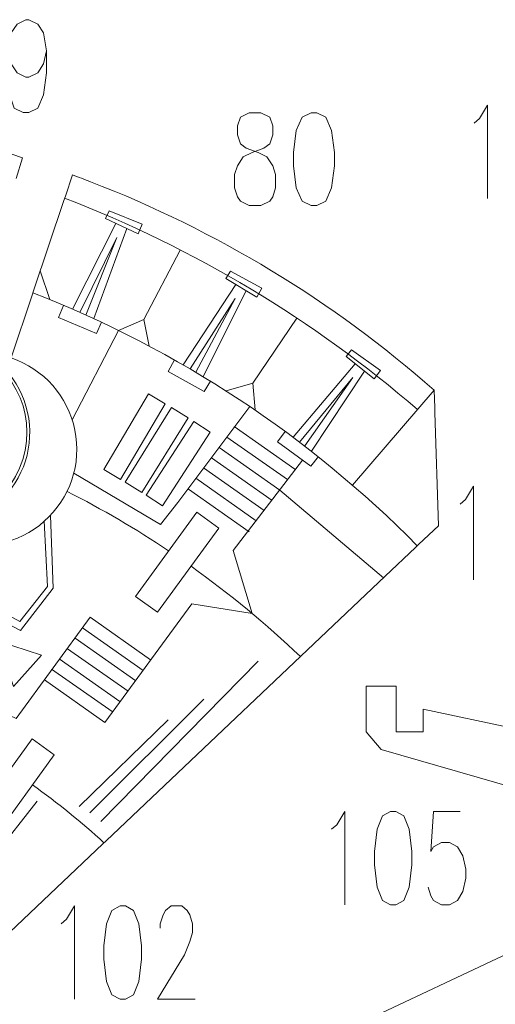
# Model space of a CAD drawing. Header units: inches. Extents: x -7.1 to 7.1, y -5.5 to 5.4.
# Tile 12 of 13: x 1.8 to 4, y 0.6 to 5.4. Entities that reach past the tile are written whole.
import ezdxf

# ---------------------------------------------------------------- set-up
doc = ezdxf.new("R2010")
doc.units = ezdxf.units.IN
doc.header["$MEASUREMENT"] = 0
doc.layers.add('Layer 1', color=7, linetype='Continuous')

msp = doc.modelspace()

# ---------------------------------------------------------------- linework, layer by layer
at = {"layer": 'Layer 1', "color": 1, "lineweight": 9}
for points, knots in [([(1.8869, 5.2099), (1.8869, 5.2099), (1.8729, 5.1462), (1.8729, 5.1462), (1.8729, 5.1462), (1.8729, 5.1462), (1.8445, 5.1041), (1.8445, 5.1041), (1.8445, 5.1041), (1.8445, 5.1041), (1.802, 5.0825), (1.802, 5.0825), (1.802, 5.0825), (1.802, 5.0825), (1.7881, 5.0825), (1.7881, 5.0825), (1.7881, 5.0825), (1.7881, 5.0825), (1.7456, 5.1041), (1.7456, 5.1041), (1.7456, 5.1041), (1.7456, 5.1041), (1.7172, 5.1462), (1.7172, 5.1462), (1.7172, 5.1462), (1.7172, 5.1462), (1.7032, 5.2099), (1.7032, 5.2099), (1.7032, 5.2099), (1.7032, 5.2099), (1.7032, 5.2316), (1.7032, 5.2316), (1.7032, 5.2316), (1.7032, 5.2316), (1.7172, 5.2953), (1.7172, 5.2953), (1.7172, 5.2953), (1.7172, 5.2953), (1.7456, 5.3374), (1.7456, 5.3374), (1.7456, 5.3374), (1.7456, 5.3374), (1.7881, 5.359), (1.7881, 5.359), (1.7881, 5.359), (1.7881, 5.359), (1.802, 5.359), (1.802, 5.359), (1.802, 5.359), (1.802, 5.359), (1.8445, 5.3374), (1.8445, 5.3374), (1.8445, 5.3374), (1.8445, 5.3374), (1.8729, 5.2953), (1.8729, 5.2953), (1.8729, 5.2953), (1.8729, 5.2953), (1.8869, 5.2099), (1.8869, 5.2099), (1.8869, 5.2099), (1.8869, 5.2099), (1.8869, 5.1041), (1.8869, 5.1041), (1.8869, 5.1041), (1.8869, 5.1041), (1.8729, 4.9977), (1.8729, 4.9977), (1.8729, 4.9977), (1.8729, 4.9977), (1.8445, 4.934), (1.8445, 4.934), (1.8445, 4.934), (1.8445, 4.934), (1.802, 4.913), (1.802, 4.913), (1.802, 4.913), (1.802, 4.913), (1.7741, 4.913), (1.7741, 4.913), (1.7741, 4.913), (1.7741, 4.913), (1.7316, 4.934), (1.7316, 4.934), (1.7316, 4.934), (1.7316, 4.934), (1.7172, 4.9767), (1.7172, 4.9767)], [0, 0, 0, 0, 0.043478, 0.043478, 0.043478, 0.043478, 0.086957, 0.086957, 0.086957, 0.086957, 0.130435, 0.130435, 0.130435, 0.130435, 0.173913, 0.173913, 0.173913, 0.173913, 0.217391, 0.217391, 0.217391, 0.217391, 0.26087, 0.26087, 0.26087, 0.26087, 0.304348, 0.304348, 0.304348, 0.304348, 0.347826, 0.347826, 0.347826, 0.347826, 0.391304, 0.391304, 0.391304, 0.391304, 0.434783, 0.434783, 0.434783, 0.434783, 0.478261, 0.478261, 0.478261, 0.478261, 0.521739, 0.521739, 0.521739, 0.521739, 0.565217, 0.565217, 0.565217, 0.565217, 0.608696, 0.608696, 0.608696, 0.608696, 0.652174, 0.652174, 0.652174, 0.652174, 0.695652, 0.695652, 0.695652, 0.695652, 0.73913, 0.73913, 0.73913, 0.73913, 0.782609, 0.782609, 0.782609, 0.782609, 0.826087, 0.826087, 0.826087, 0.826087, 0.869565, 0.869565, 0.869565, 0.869565, 0.913043, 0.913043, 0.913043, 0.913043, 1, 1, 1, 1]), ([(3.9404, 4.8624), (3.9404, 4.8624), (3.9663, 4.8842), (3.9663, 4.8842), (3.9663, 4.8842), (3.9663, 4.8842), (4.005, 4.9483), (4.005, 4.9483), (4.005, 4.9483), (4.005, 4.9483), (4.005, 4.4995), (4.005, 4.4995)], [0, 0, 0, 0, 0.25, 0.25, 0.25, 0.25, 0.5, 0.5, 0.5, 0.5, 1, 1, 1, 1]), ([(2.8599, 4.9122), (2.8599, 4.9122), (2.8175, 4.8906), (2.8175, 4.8906), (2.8175, 4.8906), (2.8175, 4.8906), (2.8035, 4.8485), (2.8035, 4.8485), (2.8035, 4.8485), (2.8035, 4.8485), (2.8035, 4.8058), (2.8035, 4.8058), (2.8035, 4.8058), (2.8035, 4.8058), (2.8175, 4.7631), (2.8175, 4.7631), (2.8175, 4.7631), (2.8175, 4.7631), (2.8459, 4.7421), (2.8459, 4.7421), (2.8459, 4.7421), (2.8459, 4.7421), (2.9023, 4.7211), (2.9023, 4.7211), (2.9023, 4.7211), (2.9023, 4.7211), (2.9447, 4.6994), (2.9447, 4.6994), (2.9447, 4.6994), (2.9447, 4.6994), (2.9731, 4.6573), (2.9731, 4.6573), (2.9731, 4.6573), (2.9731, 4.6573), (2.9871, 4.6146), (2.9871, 4.6146), (2.9871, 4.6146), (2.9871, 4.6146), (2.9871, 4.5509), (2.9871, 4.5509), (2.9871, 4.5509), (2.9871, 4.5509), (2.9731, 4.5082), (2.9731, 4.5082), (2.9731, 4.5082), (2.9731, 4.5082), (2.9587, 4.4872), (2.9587, 4.4872), (2.9587, 4.4872), (2.9587, 4.4872), (2.9163, 4.4662), (2.9163, 4.4662), (2.9163, 4.4662), (2.9163, 4.4662), (2.8599, 4.4662), (2.8599, 4.4662), (2.8599, 4.4662), (2.8599, 4.4662), (2.8175, 4.4872), (2.8175, 4.4872), (2.8175, 4.4872), (2.8175, 4.4872), (2.8035, 4.5082), (2.8035, 4.5082), (2.8035, 4.5082), (2.8035, 4.5082), (2.7891, 4.5509), (2.7891, 4.5509), (2.7891, 4.5509), (2.7891, 4.5509), (2.7891, 4.6146), (2.7891, 4.6146), (2.7891, 4.6146), (2.7891, 4.6146), (2.8035, 4.6573), (2.8035, 4.6573), (2.8035, 4.6573), (2.8035, 4.6573), (2.8315, 4.6994), (2.8315, 4.6994), (2.8315, 4.6994), (2.8315, 4.6994), (2.8739, 4.7211), (2.8739, 4.7211), (2.8739, 4.7211), (2.8739, 4.7211), (2.9307, 4.7421), (2.9307, 4.7421), (2.9307, 4.7421), (2.9307, 4.7421), (2.9587, 4.7631), (2.9587, 4.7631), (2.9587, 4.7631), (2.9587, 4.7631), (2.9731, 4.8058), (2.9731, 4.8058), (2.9731, 4.8058), (2.9731, 4.8058), (2.9731, 4.8485), (2.9731, 4.8485), (2.9731, 4.8485), (2.9731, 4.8485), (2.9587, 4.8906), (2.9587, 4.8906), (2.9587, 4.8906), (2.9587, 4.8906), (2.9163, 4.9122), (2.9163, 4.9122), (2.9163, 4.9122), (2.9163, 4.9122), (2.8599, 4.9122), (2.8599, 4.9122)], [0, 0, 0, 0, 0.034483, 0.034483, 0.034483, 0.034483, 0.068966, 0.068966, 0.068966, 0.068966, 0.103448, 0.103448, 0.103448, 0.103448, 0.137931, 0.137931, 0.137931, 0.137931, 0.172414, 0.172414, 0.172414, 0.172414, 0.206897, 0.206897, 0.206897, 0.206897, 0.241379, 0.241379, 0.241379, 0.241379, 0.275862, 0.275862, 0.275862, 0.275862, 0.310345, 0.310345, 0.310345, 0.310345, 0.344828, 0.344828, 0.344828, 0.344828, 0.37931, 0.37931, 0.37931, 0.37931, 0.413793, 0.413793, 0.413793, 0.413793, 0.448276, 0.448276, 0.448276, 0.448276, 0.482759, 0.482759, 0.482759, 0.482759, 0.517241, 0.517241, 0.517241, 0.517241, 0.551724, 0.551724, 0.551724, 0.551724, 0.586207, 0.586207, 0.586207, 0.586207, 0.62069, 0.62069, 0.62069, 0.62069, 0.655172, 0.655172, 0.655172, 0.655172, 0.689655, 0.689655, 0.689655, 0.689655, 0.724138, 0.724138, 0.724138, 0.724138, 0.758621, 0.758621, 0.758621, 0.758621, 0.793103, 0.793103, 0.793103, 0.793103, 0.827586, 0.827586, 0.827586, 0.827586, 0.862069, 0.862069, 0.862069, 0.862069, 0.896552, 0.896552, 0.896552, 0.896552, 0.931034, 0.931034, 0.931034, 0.931034, 1, 1, 1, 1]), ([(3.1568, 4.9122), (3.1568, 4.9122), (3.1144, 4.8906), (3.1144, 4.8906), (3.1144, 4.8906), (3.1144, 4.8906), (3.086, 4.8268), (3.086, 4.8268), (3.086, 4.8268), (3.086, 4.8268), (3.072, 4.7211), (3.072, 4.7211), (3.072, 4.7211), (3.072, 4.7211), (3.072, 4.6573), (3.072, 4.6573), (3.072, 4.6573), (3.072, 4.6573), (3.086, 4.5509), (3.086, 4.5509), (3.086, 4.5509), (3.086, 4.5509), (3.1144, 4.4872), (3.1144, 4.4872), (3.1144, 4.4872), (3.1144, 4.4872), (3.1568, 4.4662), (3.1568, 4.4662), (3.1568, 4.4662), (3.1568, 4.4662), (3.1852, 4.4662), (3.1852, 4.4662), (3.1852, 4.4662), (3.1852, 4.4662), (3.2276, 4.4872), (3.2276, 4.4872), (3.2276, 4.4872), (3.2276, 4.4872), (3.2556, 4.5509), (3.2556, 4.5509), (3.2556, 4.5509), (3.2556, 4.5509), (3.27, 4.6573), (3.27, 4.6573), (3.27, 4.6573), (3.27, 4.6573), (3.27, 4.7211), (3.27, 4.7211), (3.27, 4.7211), (3.27, 4.7211), (3.2556, 4.8268), (3.2556, 4.8268), (3.2556, 4.8268), (3.2556, 4.8268), (3.2276, 4.8906), (3.2276, 4.8906), (3.2276, 4.8906), (3.2276, 4.8906), (3.1852, 4.9122), (3.1852, 4.9122), (3.1852, 4.9122), (3.1852, 4.9122), (3.1568, 4.9122), (3.1568, 4.9122)], [0, 0, 0, 0, 0.058824, 0.058824, 0.058824, 0.058824, 0.117647, 0.117647, 0.117647, 0.117647, 0.176471, 0.176471, 0.176471, 0.176471, 0.235294, 0.235294, 0.235294, 0.235294, 0.294118, 0.294118, 0.294118, 0.294118, 0.352941, 0.352941, 0.352941, 0.352941, 0.411765, 0.411765, 0.411765, 0.411765, 0.470588, 0.470588, 0.470588, 0.470588, 0.529412, 0.529412, 0.529412, 0.529412, 0.588235, 0.588235, 0.588235, 0.588235, 0.647059, 0.647059, 0.647059, 0.647059, 0.705882, 0.705882, 0.705882, 0.705882, 0.764706, 0.764706, 0.764706, 0.764706, 0.823529, 0.823529, 0.823529, 0.823529, 0.882353, 0.882353, 0.882353, 0.882353, 1, 1, 1, 1]), ([(2.1696, 4.4031), (2.1696, 4.4031), (2.1874, 4.4411), (2.1874, 4.4411), (2.1874, 4.4411), (2.1874, 4.4411), (2.3458, 4.376), (2.3458, 4.376), (2.3458, 4.376), (2.3458, 4.376), (2.3262, 4.3299), (2.3262, 4.3299), (2.3262, 4.3299), (2.3262, 4.3299), (2.1696, 4.4031), (2.1696, 4.4031)], [0, 0, 0, 0, 0.2, 0.2, 0.2, 0.2, 0.4, 0.4, 0.4, 0.4, 0.6, 0.6, 0.6, 0.6, 1, 1, 1, 1]), ([(2.7485, 4.1156), (2.7485, 4.1156), (2.7704, 4.1515), (2.7704, 4.1515), (2.7704, 4.1515), (2.7704, 4.1515), (2.9205, 4.0689), (2.9205, 4.0689), (2.9205, 4.0689), (2.9205, 4.0689), (2.8959, 4.0253), (2.8959, 4.0253), (2.8959, 4.0253), (2.8959, 4.0253), (2.7485, 4.1156), (2.7485, 4.1156)], [0, 0, 0, 0, 0.2, 0.2, 0.2, 0.2, 0.4, 0.4, 0.4, 0.4, 0.6, 0.6, 0.6, 0.6, 1, 1, 1, 1]), ([(2.1514, 3.9049), (2.1514, 3.9049), (2.1263, 3.8516), (2.1263, 3.8516), (2.1263, 3.8516), (2.1263, 3.8516), (1.944, 3.9282), (1.944, 3.9282), (1.944, 3.9282), (1.944, 3.9282), (1.9687, 3.9865), (1.9687, 3.9865)], [0, 0, 0, 0, 0.25, 0.25, 0.25, 0.25, 0.5, 0.5, 0.5, 0.5, 1, 1, 1, 1]), ([(1.2231, 2.9555), (1.4551, 2.8838), (1.7014, 3.0138), (1.7731, 3.2459), (1.7731, 3.2459), (1.8448, 3.478), (1.7148, 3.7243), (1.4827, 3.796), (1.4827, 3.796), (1.2506, 3.8677), (1.0043, 3.7377), (0.9326, 3.5056), (0.9326, 3.5056), (0.8609, 3.2735), (0.991, 3.0272), (1.2231, 2.9555)], [0, 0, 0, 0, 0.2, 0.2, 0.2, 0.2, 0.4, 0.4, 0.4, 0.4, 0.6, 0.6, 0.6, 0.6, 1, 1, 1, 1]), ([(3.3251, 3.74), (3.3251, 3.74), (3.3512, 3.773), (3.3512, 3.773), (3.3512, 3.773), (3.3512, 3.773), (3.4903, 3.6729), (3.4903, 3.6729), (3.4903, 3.6729), (3.4903, 3.6729), (3.4606, 3.6327), (3.4606, 3.6327), (3.4606, 3.6327), (3.4606, 3.6327), (3.3251, 3.74), (3.3251, 3.74)], [0, 0, 0, 0, 0.2, 0.2, 0.2, 0.2, 0.4, 0.4, 0.4, 0.4, 0.6, 0.6, 0.6, 0.6, 1, 1, 1, 1]), ([(2.6743, 3.6227), (2.6743, 3.6227), (2.6433, 3.5726), (2.6433, 3.5726), (2.6433, 3.5726), (2.6433, 3.5726), (2.4709, 3.6692), (2.4709, 3.6692), (2.4709, 3.6692), (2.4709, 3.6692), (2.502, 3.7243), (2.502, 3.7243)], [0, 0, 0, 0, 0.25, 0.25, 0.25, 0.25, 0.5, 0.5, 0.5, 0.5, 1, 1, 1, 1]), ([(2.4573, 3.5129), (2.4573, 3.5129), (2.3767, 3.5608), (2.3767, 3.5608), (2.3767, 3.5608), (2.3767, 3.5608), (2.1612, 3.198), (2.1612, 3.198), (2.1612, 3.198), (2.1612, 3.198), (2.2419, 3.1502), (2.2419, 3.1502), (2.2419, 3.1502), (2.2419, 3.1502), (2.4573, 3.5129), (2.4573, 3.5129)], [0, 0, 0, 0, 0.2, 0.2, 0.2, 0.2, 0.4, 0.4, 0.4, 0.4, 0.6, 0.6, 0.6, 0.6, 1, 1, 1, 1]), ([(2.8623, 3.5006), (2.8623, 3.5006), (2.517, 3.0398), (2.517, 3.0398), (2.517, 3.0398), (2.517, 3.0398), (2.4337, 2.9331), (2.4337, 2.9331), (2.4337, 2.9331), (2.4337, 2.9331), (2.018, 3.1808), (2.018, 3.1808)], [0, 0, 0, 0, 0.25, 0.25, 0.25, 0.25, 0.5, 0.5, 0.5, 0.5, 1, 1, 1, 1]), ([(2.5666, 3.4459), (2.5666, 3.4459), (2.4869, 3.4952), (2.4869, 3.4952), (2.4869, 3.4952), (2.4869, 3.4952), (2.2648, 3.1365), (2.2648, 3.1365), (2.2648, 3.1365), (2.2648, 3.1365), (2.3445, 3.0872), (2.3445, 3.0872), (2.3445, 3.0872), (2.3445, 3.0872), (2.5666, 3.4459), (2.5666, 3.4459)], [0, 0, 0, 0, 0.2, 0.2, 0.2, 0.2, 0.4, 0.4, 0.4, 0.4, 0.6, 0.6, 0.6, 0.6, 1, 1, 1, 1]), ([(3.1924, 3.2596), (3.1924, 3.2596), (3.1556, 3.2135), (3.1556, 3.2135), (3.1556, 3.2135), (3.1556, 3.2135), (2.996, 3.3301), (2.996, 3.3301), (2.996, 3.3301), (2.996, 3.3301), (3.0335, 3.3811), (3.0335, 3.3811)], [0, 0, 0, 0, 0.25, 0.25, 0.25, 0.25, 0.5, 0.5, 0.5, 0.5, 1, 1, 1, 1]), ([(3.1162, 3.2423), (3.1162, 3.2423), (2.7826, 2.8081), (2.7826, 2.8081), (2.7826, 2.8081), (2.7826, 2.8081), (2.8745, 2.5059), (2.8745, 2.5059)], [0, 0, 0, 0, 0.333333, 0.333333, 0.333333, 0.333333, 1, 1, 1, 1]), ([(3.8725, 3.0313), (3.8725, 3.0313), (3.8984, 3.0531), (3.8984, 3.0531), (3.8984, 3.0531), (3.8984, 3.0531), (3.9371, 3.1172), (3.9371, 3.1172), (3.9371, 3.1172), (3.9371, 3.1172), (3.9371, 2.6684), (3.9371, 2.6684)], [0, 0, 0, 0, 0.25, 0.25, 0.25, 0.25, 0.5, 0.5, 0.5, 0.5, 1, 1, 1, 1]), ([(2.1676, 1.9824), (2.1676, 1.9824), (2.5847, 2.5528), (2.5847, 2.5528), (2.5847, 2.5528), (2.5847, 2.5528), (2.8745, 2.5059), (2.8745, 2.5059)], [0, 0, 0, 0, 0.333333, 0.333333, 0.333333, 0.333333, 1, 1, 1, 1]), ([(2.0956, 2.4879), (2.0956, 2.4879), (1.7409, 2.0008), (1.7409, 2.0008), (1.7409, 2.0008), (1.7409, 2.0008), (1.6213, 2.0582), (1.6213, 2.0582)], [0, 0, 0, 0, 0.333333, 0.333333, 0.333333, 0.333333, 1, 1, 1, 1]), ([(3.255, 1.4692), (3.255, 1.4692), (3.2809, 1.491), (3.2809, 1.491), (3.2809, 1.491), (3.2809, 1.491), (3.3196, 1.5552), (3.3196, 1.5552), (3.3196, 1.5552), (3.3196, 1.5552), (3.3196, 1.1064), (3.3196, 1.1064)], [0, 0, 0, 0, 0.25, 0.25, 0.25, 0.25, 0.5, 0.5, 0.5, 0.5, 1, 1, 1, 1]), ([(3.5384, 1.5552), (3.5384, 1.5552), (3.4997, 1.5334), (3.4997, 1.5334), (3.4997, 1.5334), (3.4997, 1.5334), (3.4742, 1.4692), (3.4742, 1.4692), (3.4742, 1.4692), (3.4742, 1.4692), (3.4611, 1.3628), (3.4611, 1.3628), (3.4611, 1.3628), (3.4611, 1.3628), (3.4611, 1.2987), (3.4611, 1.2987), (3.4611, 1.2987), (3.4611, 1.2987), (3.4742, 1.1916), (3.4742, 1.1916), (3.4742, 1.1916), (3.4742, 1.1916), (3.4997, 1.1275), (3.4997, 1.1275), (3.4997, 1.1275), (3.4997, 1.1275), (3.5384, 1.1064), (3.5384, 1.1064), (3.5384, 1.1064), (3.5384, 1.1064), (3.5643, 1.1064), (3.5643, 1.1064), (3.5643, 1.1064), (3.5643, 1.1064), (3.6029, 1.1275), (3.6029, 1.1275), (3.6029, 1.1275), (3.6029, 1.1275), (3.6288, 1.1916), (3.6288, 1.1916), (3.6288, 1.1916), (3.6288, 1.1916), (3.6416, 1.2987), (3.6416, 1.2987), (3.6416, 1.2987), (3.6416, 1.2987), (3.6416, 1.3628), (3.6416, 1.3628), (3.6416, 1.3628), (3.6416, 1.3628), (3.6288, 1.4692), (3.6288, 1.4692), (3.6288, 1.4692), (3.6288, 1.4692), (3.6029, 1.5334), (3.6029, 1.5334), (3.6029, 1.5334), (3.6029, 1.5334), (3.5643, 1.5552), (3.5643, 1.5552), (3.5643, 1.5552), (3.5643, 1.5552), (3.5384, 1.5552), (3.5384, 1.5552)], [0, 0, 0, 0, 0.058824, 0.058824, 0.058824, 0.058824, 0.117647, 0.117647, 0.117647, 0.117647, 0.176471, 0.176471, 0.176471, 0.176471, 0.235294, 0.235294, 0.235294, 0.235294, 0.294118, 0.294118, 0.294118, 0.294118, 0.352941, 0.352941, 0.352941, 0.352941, 0.411765, 0.411765, 0.411765, 0.411765, 0.470588, 0.470588, 0.470588, 0.470588, 0.529412, 0.529412, 0.529412, 0.529412, 0.588235, 0.588235, 0.588235, 0.588235, 0.647059, 0.647059, 0.647059, 0.647059, 0.705882, 0.705882, 0.705882, 0.705882, 0.764706, 0.764706, 0.764706, 0.764706, 0.823529, 0.823529, 0.823529, 0.823529, 0.882353, 0.882353, 0.882353, 0.882353, 1, 1, 1, 1]), ([(3.8736, 1.5552), (3.8736, 1.5552), (3.7448, 1.5552), (3.7448, 1.5552), (3.7448, 1.5552), (3.7448, 1.5552), (3.7317, 1.3628), (3.7317, 1.3628), (3.7317, 1.3628), (3.7317, 1.3628), (3.7448, 1.384), (3.7448, 1.384), (3.7448, 1.384), (3.7448, 1.384), (3.7835, 1.4051), (3.7835, 1.4051), (3.7835, 1.4051), (3.7835, 1.4051), (3.8221, 1.4051), (3.8221, 1.4051), (3.8221, 1.4051), (3.8221, 1.4051), (3.8608, 1.384), (3.8608, 1.384), (3.8608, 1.384), (3.8608, 1.384), (3.8863, 1.341), (3.8863, 1.341), (3.8863, 1.341), (3.8863, 1.341), (3.8995, 1.2769), (3.8995, 1.2769), (3.8995, 1.2769), (3.8995, 1.2769), (3.8995, 1.2346), (3.8995, 1.2346), (3.8995, 1.2346), (3.8995, 1.2346), (3.8863, 1.1705), (3.8863, 1.1705), (3.8863, 1.1705), (3.8863, 1.1705), (3.8608, 1.1275), (3.8608, 1.1275), (3.8608, 1.1275), (3.8608, 1.1275), (3.8221, 1.1064), (3.8221, 1.1064), (3.8221, 1.1064), (3.8221, 1.1064), (3.7835, 1.1064), (3.7835, 1.1064), (3.7835, 1.1064), (3.7835, 1.1064), (3.7448, 1.1275), (3.7448, 1.1275), (3.7448, 1.1275), (3.7448, 1.1275), (3.7317, 1.1487), (3.7317, 1.1487), (3.7317, 1.1487), (3.7317, 1.1487), (3.7189, 1.1916), (3.7189, 1.1916)], [0, 0, 0, 0, 0.058824, 0.058824, 0.058824, 0.058824, 0.117647, 0.117647, 0.117647, 0.117647, 0.176471, 0.176471, 0.176471, 0.176471, 0.235294, 0.235294, 0.235294, 0.235294, 0.294118, 0.294118, 0.294118, 0.294118, 0.352941, 0.352941, 0.352941, 0.352941, 0.411765, 0.411765, 0.411765, 0.411765, 0.470588, 0.470588, 0.470588, 0.470588, 0.529412, 0.529412, 0.529412, 0.529412, 0.588235, 0.588235, 0.588235, 0.588235, 0.647059, 0.647059, 0.647059, 0.647059, 0.705882, 0.705882, 0.705882, 0.705882, 0.764706, 0.764706, 0.764706, 0.764706, 0.823529, 0.823529, 0.823529, 0.823529, 0.882353, 0.882353, 0.882353, 0.882353, 1, 1, 1, 1]), ([(1.9564, 1.0152), (1.9564, 1.0152), (1.9823, 1.037), (1.9823, 1.037), (1.9823, 1.037), (1.9823, 1.037), (2.0209, 1.1011), (2.0209, 1.1011), (2.0209, 1.1011), (2.0209, 1.1011), (2.0209, 0.6523), (2.0209, 0.6523)], [0, 0, 0, 0, 0.25, 0.25, 0.25, 0.25, 0.5, 0.5, 0.5, 0.5, 1, 1, 1, 1]), ([(2.2397, 1.1011), (2.2397, 1.1011), (2.2011, 1.0793), (2.2011, 1.0793), (2.2011, 1.0793), (2.2011, 1.0793), (2.1756, 1.0152), (2.1756, 1.0152), (2.1756, 1.0152), (2.1756, 1.0152), (2.1624, 0.9088), (2.1624, 0.9088), (2.1624, 0.9088), (2.1624, 0.9088), (2.1624, 0.8446), (2.1624, 0.8446), (2.1624, 0.8446), (2.1624, 0.8446), (2.1756, 0.7376), (2.1756, 0.7376), (2.1756, 0.7376), (2.1756, 0.7376), (2.2011, 0.6735), (2.2011, 0.6735), (2.2011, 0.6735), (2.2011, 0.6735), (2.2397, 0.6523), (2.2397, 0.6523), (2.2397, 0.6523), (2.2397, 0.6523), (2.2656, 0.6523), (2.2656, 0.6523), (2.2656, 0.6523), (2.2656, 0.6523), (2.3043, 0.6735), (2.3043, 0.6735), (2.3043, 0.6735), (2.3043, 0.6735), (2.3302, 0.7376), (2.3302, 0.7376), (2.3302, 0.7376), (2.3302, 0.7376), (2.343, 0.8446), (2.343, 0.8446), (2.343, 0.8446), (2.343, 0.8446), (2.343, 0.9088), (2.343, 0.9088), (2.343, 0.9088), (2.343, 0.9088), (2.3302, 1.0152), (2.3302, 1.0152), (2.3302, 1.0152), (2.3302, 1.0152), (2.3043, 1.0793), (2.3043, 1.0793), (2.3043, 1.0793), (2.3043, 1.0793), (2.2656, 1.1011), (2.2656, 1.1011), (2.2656, 1.1011), (2.2656, 1.1011), (2.2397, 1.1011), (2.2397, 1.1011)], [0, 0, 0, 0, 0.058824, 0.058824, 0.058824, 0.058824, 0.117647, 0.117647, 0.117647, 0.117647, 0.176471, 0.176471, 0.176471, 0.176471, 0.235294, 0.235294, 0.235294, 0.235294, 0.294118, 0.294118, 0.294118, 0.294118, 0.352941, 0.352941, 0.352941, 0.352941, 0.411765, 0.411765, 0.411765, 0.411765, 0.470588, 0.470588, 0.470588, 0.470588, 0.529412, 0.529412, 0.529412, 0.529412, 0.588235, 0.588235, 0.588235, 0.588235, 0.647059, 0.647059, 0.647059, 0.647059, 0.705882, 0.705882, 0.705882, 0.705882, 0.764706, 0.764706, 0.764706, 0.764706, 0.823529, 0.823529, 0.823529, 0.823529, 0.882353, 0.882353, 0.882353, 0.882353, 1, 1, 1, 1]), ([(2.4331, 0.994), (2.4331, 0.994), (2.4331, 1.0152), (2.4331, 1.0152), (2.4331, 1.0152), (2.4331, 1.0152), (2.4462, 1.0581), (2.4462, 1.0581), (2.4462, 1.0581), (2.4462, 1.0581), (2.4589, 1.0793), (2.4589, 1.0793), (2.4589, 1.0793), (2.4589, 1.0793), (2.4849, 1.1011), (2.4849, 1.1011), (2.4849, 1.1011), (2.4849, 1.1011), (2.5363, 1.1011), (2.5363, 1.1011), (2.5363, 1.1011), (2.5363, 1.1011), (2.5622, 1.0793), (2.5622, 1.0793), (2.5622, 1.0793), (2.5622, 1.0793), (2.5749, 1.0581), (2.5749, 1.0581), (2.5749, 1.0581), (2.5749, 1.0581), (2.5877, 1.0152), (2.5877, 1.0152), (2.5877, 1.0152), (2.5877, 1.0152), (2.5877, 0.9729), (2.5877, 0.9729), (2.5877, 0.9729), (2.5877, 0.9729), (2.5749, 0.9299), (2.5749, 0.9299), (2.5749, 0.9299), (2.5749, 0.9299), (2.549, 0.8658), (2.549, 0.8658), (2.549, 0.8658), (2.549, 0.8658), (2.4203, 0.6523), (2.4203, 0.6523), (2.4203, 0.6523), (2.4203, 0.6523), (2.6008, 0.6523), (2.6008, 0.6523)], [0, 0, 0, 0, 0.071429, 0.071429, 0.071429, 0.071429, 0.142857, 0.142857, 0.142857, 0.142857, 0.214286, 0.214286, 0.214286, 0.214286, 0.285714, 0.285714, 0.285714, 0.285714, 0.357143, 0.357143, 0.357143, 0.357143, 0.428571, 0.428571, 0.428571, 0.428571, 0.5, 0.5, 0.5, 0.5, 0.571429, 0.571429, 0.571429, 0.571429, 0.642857, 0.642857, 0.642857, 0.642857, 0.714286, 0.714286, 0.714286, 0.714286, 0.785714, 0.785714, 0.785714, 0.785714, 0.857143, 0.857143, 0.857143, 0.857143, 1, 1, 1, 1])]:
    msp.add_open_spline(points, degree=3, knots=knots, dxfattribs=at)
at = {"layer": 'Layer 1', "lineweight": 9}
for points, knots in [([(1.741, 4.5965), (1.741, 4.5965), (1.772, 4.6946), (1.772, 4.6946), (1.772, 4.6946), (1.2273, 4.8846), (0.6564, 4.9871), (0.0802, 4.9986), (0.0802, 4.9986), (0.0389, 4.9995), (-0.0018, 4.9998), (-0.043, 4.9997), (-0.043, 4.9997), (-0.043, 4.9997), (-0.0431, 4.8919), (-0.0431, 4.8919)], [0, 0, 0, 0, 0.2, 0.2, 0.2, 0.2, 0.4, 0.4, 0.4, 0.4, 0.6, 0.6, 0.6, 0.6, 1, 1, 1, 1]), ([(3.751, 3.4945), (3.751, 3.4945), (3.7485, 3.5783), (3.7485, 3.5783), (3.7485, 3.5783), (3.2633, 4.0064), (2.7019, 4.3472), (2.0983, 4.5803), (2.0983, 4.5803), (2.0693, 4.5915), (2.0405, 4.6023), (2.0113, 4.613), (2.0113, 4.613), (2.0113, 4.613), (1.9773, 4.5117), (1.9773, 4.5117)], [0, 0, 0, 0, 0.2, 0.2, 0.2, 0.2, 0.4, 0.4, 0.4, 0.4, 0.6, 0.6, 0.6, 0.6, 1, 1, 1, 1]), ([(1.5899, 4.1183), (1.5899, 4.1183), (1.4909, 3.8051), (1.4909, 3.8051), (1.4909, 3.8051), (1.6447, 3.7565), (1.7608, 3.6296), (1.7956, 3.4722), (1.7956, 3.4722), (1.8304, 3.3148), (1.7785, 3.1507), (1.6596, 3.0419), (1.6596, 3.0419), (1.5407, 2.933), (1.3727, 2.8959), (1.2189, 2.9445), (1.2189, 2.9445), (1.2189, 2.9445), (1.1854, 2.8383), (1.1854, 2.8383)], [0, 0, 0, 0, 0.166667, 0.166667, 0.166667, 0.166667, 0.333333, 0.333333, 0.333333, 0.333333, 0.5, 0.5, 0.5, 0.5, 0.666667, 0.666667, 0.666667, 0.666667, 1, 1, 1, 1]), ([(1.8179, 4.0357), (1.8179, 4.0357), (1.7168, 3.7338), (1.7168, 3.7338), (1.7168, 3.7338), (1.8735, 3.6813), (1.9902, 3.5493), (2.0231, 3.3874), (2.0231, 3.3874), (2.056, 3.2255), (2, 3.0583), (1.8762, 2.9489), (1.8762, 2.9489), (1.7525, 2.8395), (1.5797, 2.8044), (1.4231, 2.8568), (1.4231, 2.8568), (1.4231, 2.8568), (1.3532, 2.6481), (1.3532, 2.6481)], [0, 0, 0, 0, 0.166667, 0.166667, 0.166667, 0.166667, 0.333333, 0.333333, 0.333333, 0.333333, 0.5, 0.5, 0.5, 0.5, 0.666667, 0.666667, 0.666667, 0.666667, 1, 1, 1, 1]), ([(3.6751, 2.8386), (3.6751, 2.8386), (3.7685, 2.9272), (3.7685, 2.9272), (3.7685, 2.9272), (3.7685, 2.9272), (3.7517, 3.4724), (3.7517, 3.4724)], [0, 0, 0, 0, 0.333333, 0.333333, 0.333333, 0.333333, 1, 1, 1, 1]), ([(2.4205, 2.5115), (2.4205, 2.5115), (2.3146, 2.5883), (2.3146, 2.5883), (2.3146, 2.5883), (2.3146, 2.5883), (2.6083, 2.9934), (2.6083, 2.9934), (2.6083, 2.9934), (2.6083, 2.9934), (2.7142, 2.9166), (2.7142, 2.9166), (2.7142, 2.9166), (2.7142, 2.9166), (2.4205, 2.5115), (2.4205, 2.5115)], [0, 0, 0, 0, 0.2, 0.2, 0.2, 0.2, 0.4, 0.4, 0.4, 0.4, 0.6, 0.6, 0.6, 0.6, 1, 1, 1, 1]), ([(2.1732, 1.4139), (2.1732, 1.4139), (3.5127, 2.6846), (3.5127, 2.6846), (3.5127, 2.6846), (3.5127, 2.6846), (3.6591, 2.8234), (3.6591, 2.8234)], [0, 0, 0, 0, 0.333333, 0.333333, 0.333333, 0.333333, 1, 1, 1, 1]), ([(4.7267, 1.7359), (4.7267, 1.7359), (4.7267, 1.6105), (4.7267, 1.6105), (4.7267, 1.6105), (4.7267, 1.6105), (4.4717, 1.6105), (4.4717, 1.6105), (4.4717, 1.6105), (4.4717, 1.6105), (4.1325, 1.6686), (4.1325, 1.6686), (4.1325, 1.6686), (4.1325, 1.6686), (3.4934, 1.8517), (3.4934, 1.8517), (3.4934, 1.8517), (3.4934, 1.8517), (3.4212, 1.9365), (3.4212, 1.9365), (3.4212, 1.9365), (3.4212, 1.9365), (3.4212, 2.1568), (3.4212, 2.1568), (3.4212, 2.1568), (3.4212, 2.1568), (3.5655, 2.1568), (3.5655, 2.1568), (3.5655, 2.1568), (3.5655, 2.1568), (3.5655, 1.9365), (3.5655, 1.9365), (3.5655, 1.9365), (3.5655, 1.9365), (3.6955, 1.9365), (3.6955, 1.9365), (3.6955, 1.9365), (3.6955, 1.9365), (3.6955, 1.9657), (3.6955, 1.9657)], [0, 0, 0, 0, 0.090909, 0.090909, 0.090909, 0.090909, 0.181818, 0.181818, 0.181818, 0.181818, 0.272727, 0.272727, 0.272727, 0.272727, 0.363636, 0.363636, 0.363636, 0.363636, 0.454545, 0.454545, 0.454545, 0.454545, 0.545455, 0.545455, 0.545455, 0.545455, 0.636364, 0.636364, 0.636364, 0.636364, 0.727273, 0.727273, 0.727273, 0.727273, 0.818182, 0.818182, 0.818182, 0.818182, 1, 1, 1, 1]), ([(3.6955, 1.9878), (3.6955, 1.9878), (3.6955, 2.046), (3.6955, 2.046), (3.6955, 2.046), (3.6955, 2.046), (4.1325, 1.953), (4.1325, 1.953), (4.1325, 1.953), (4.1325, 1.953), (4.1325, 1.7936), (4.1325, 1.7936), (4.1325, 1.7936), (4.1325, 1.7936), (4.2625, 1.7936), (4.2625, 1.7936), (4.2625, 1.7936), (4.2625, 1.7936), (4.2625, 1.8874), (4.2625, 1.8874), (4.2625, 1.8874), (4.2625, 1.8874), (4.7267, 1.8874), (4.7267, 1.8874), (4.7267, 1.8874), (4.7267, 1.8874), (4.7267, 1.758), (4.7267, 1.758)], [0, 0, 0, 0, 0.125, 0.125, 0.125, 0.125, 0.25, 0.25, 0.25, 0.25, 0.375, 0.375, 0.375, 0.375, 0.5, 0.5, 0.5, 0.5, 0.625, 0.625, 0.625, 0.625, 0.75, 0.75, 0.75, 0.75, 1, 1, 1, 1]), ([(1.6288, 1.4196), (1.6288, 1.4196), (1.5229, 1.4964), (1.5229, 1.4964), (1.5229, 1.4964), (1.5229, 1.4964), (1.8183, 1.9039), (1.8183, 1.9039), (1.8183, 1.9039), (1.8183, 1.9039), (1.9242, 1.8271), (1.9242, 1.8271), (1.9242, 1.8271), (1.9242, 1.8271), (1.6288, 1.4196), (1.6288, 1.4196)], [0, 0, 0, 0, 0.2, 0.2, 0.2, 0.2, 0.4, 0.4, 0.4, 0.4, 0.6, 0.6, 0.6, 0.6, 1, 1, 1, 1]), ([(2.1572, 1.3987), (2.1572, 1.3987), (1.0721, 0.3695), (1.0721, 0.3695), (1.0721, 0.3695), (1.0549, 0.3875), (1.0359, 0.4063), (1.0177, 0.4234), (1.0177, 0.4234), (0.9802, 0.4585), (0.9407, 0.4913), (0.8995, 0.5217)], [0, 0, 0, 0, 0.25, 0.25, 0.25, 0.25, 0.5, 0.5, 0.5, 0.5, 1, 1, 1, 1])]:
    msp.add_open_spline(points, degree=3, knots=knots, dxfattribs=at)
at = {"layer": 'Layer 1', "color": 1, "lineweight": 9}
for points in [[(1.9703, 4.4907), (1.9703, 4.4907), (1.9773, 4.5117), (1.9773, 4.5117)], [(2.0121, 3.9679), (2.0121, 3.9679), (2.2198, 4.3796), (2.2198, 4.3796)], [(2.2718, 4.3553), (2.2718, 4.3553), (2.1136, 3.9225), (2.1136, 3.9225)], [(2.5429, 3.701), (2.5429, 3.701), (2.7957, 4.0867), (2.7957, 4.0867)], [(1.8179, 4.0357), (1.8179, 4.0357), (1.825, 4.0567), (1.825, 4.0567)], [(1.8214, 4.0462), (2.5216, 3.7742), (3.1492, 3.3568), (3.6671, 2.831)], [(2.8447, 4.0567), (2.8447, 4.0567), (2.6387, 3.6445), (2.6387, 3.6445)], [(3.0714, 3.353), (3.0714, 3.353), (3.3685, 3.7056), (3.3685, 3.7056)], [(3.4135, 3.67), (3.4135, 3.67), (3.1596, 3.2854), (3.1596, 3.2854)], [(3.7517, 3.4724), (3.7517, 3.4724), (3.751, 3.4945), (3.751, 3.4945)], [(3.6591, 2.8234), (3.6591, 2.8234), (3.6751, 2.8386), (3.6751, 2.8386)], [(3.6955, 1.9657), (3.6955, 1.9657), (3.6955, 1.9878), (3.6955, 1.9878)], [(2.1572, 1.3987), (2.1572, 1.3987), (2.1732, 1.414), (2.1732, 1.414)]]:
    msp.add_open_spline(points, degree=3, dxfattribs=at)
at = {"layer": 'Layer 1', "color": 5, "lineweight": 9}
for points in [[(1.9738, 4.5012), (2.5986, 4.2613), (3.1708, 3.9155), (3.6685, 3.4857)], [(2.5283, 4.2523), (2.5283, 4.2523), (2.3547, 3.9179), (2.3547, 3.9179)], [(1.8569, 4.1519), (1.8569, 4.1519), (1.9024, 4.014), (1.9024, 4.014)], [(3.088, 3.9255), (3.088, 3.9255), (2.8777, 3.6127), (2.8777, 3.6127)], [(2.0101, 3.4369), (2.0101, 3.4369), (2.2318, 3.8664), (2.2318, 3.8664)], [(3.7485, 3.5783), (3.7485, 3.5783), (3.3553, 3.123), (3.3553, 3.123)], [(3.0794, 3.1999), (3.0794, 3.1999), (2.7883, 3.4046), (2.7883, 3.4046)], [(3.0439, 3.1491), (3.0439, 3.1491), (2.7527, 3.3538), (2.7527, 3.3538)], [(3.0077, 3.0986), (3.0077, 3.0986), (2.7166, 3.3033), (2.7166, 3.3033)], [(2.9708, 3.0488), (2.9708, 3.0488), (2.6796, 3.2535), (2.6796, 3.2535)], [(2.9319, 3.0004), (2.9319, 3.0004), (2.6407, 3.205), (2.6407, 3.205)], [(2.8941, 2.9511), (2.8941, 2.9511), (2.603, 3.1558), (2.603, 3.1558)], [(1.9855, 3.0924), (2.1542, 3.007), (2.317, 2.9116), (2.4732, 2.8071)], [(2.8603, 2.899), (2.8603, 2.899), (2.5691, 3.1037), (2.5691, 3.1037)], [(3.0077, 3.0986), (3.0077, 3.0986), (3.5047, 2.677), (3.5047, 2.677)], [(2.5809, 2.7327), (2.7664, 2.6008), (2.9418, 2.4556), (3.1058, 2.2986)], [(2.3867, 2.2832), (2.3867, 2.2832), (2.0956, 2.4879), (2.0956, 2.4879)], [(2.3511, 2.2324), (2.3511, 2.2324), (2.06, 2.4371), (2.06, 2.4371)], [(2.315, 2.182), (2.315, 2.182), (2.0239, 2.3866), (2.0239, 2.3866)], [(2.2781, 2.1322), (2.2781, 2.1322), (1.9869, 2.3368), (1.9869, 2.3368)], [(2.2391, 2.0837), (2.2391, 2.0837), (1.948, 2.2884), (1.948, 2.2884)], [(2.9025, 2.2768), (2.9025, 2.2768), (2.1473, 1.5059), (2.1473, 1.5059)], [(2.2014, 2.0344), (2.2014, 2.0344), (1.9102, 2.2391), (1.9102, 2.2391)], [(2.1676, 1.9824), (2.1676, 1.9824), (1.8764, 2.187), (1.8764, 2.187)], [(2.0952, 1.5476), (2.0952, 1.5476), (2.642, 2.0945), (2.642, 2.0945)], [(2.4702, 1.9955), (2.4702, 1.9955), (2.0431, 1.5789), (2.0431, 1.5789)], [(1.819, 1.6819), (1.9397, 1.5968), (2.0545, 1.5039), (2.1627, 1.404)], [(1.8426, 1.6049), (1.8426, 1.6049), (1.6369, 1.3445), (1.6369, 1.3445)]]:
    msp.add_open_spline(points, degree=3, dxfattribs=at)
at = {"layer": 'Layer 1', "lineweight": 9}
for points in [[(1.9703, 4.4907), (1.9703, 4.4907), (1.825, 4.0567), (1.825, 4.0567)], [(5.624, 1.5896), (5.624, 1.5896), (3.1363, 0.4167), (3.1363, 0.4167)]]:
    msp.add_open_spline(points, degree=3, dxfattribs=at)
at = {"layer": 'Layer 1', "color": 5, "lineweight": 9}
for points, knots in [([(2.0473, 3.9524), (2.0473, 3.9524), (2.2249, 4.3131), (2.2249, 4.3131), (2.2249, 4.3131), (2.2249, 4.3131), (2.076, 3.9396), (2.076, 3.9396)], [0, 0, 0, 0, 0.333333, 0.333333, 0.333333, 0.333333, 1, 1, 1, 1]), ([(2.5763, 3.6816), (2.5763, 3.6816), (2.7933, 4.02), (2.7933, 4.02), (2.7933, 4.02), (2.7933, 4.02), (2.6033, 3.6657), (2.6033, 3.6657)], [0, 0, 0, 0, 0.333333, 0.333333, 0.333333, 0.333333, 1, 1, 1, 1]), ([(2.2318, 3.8664), (2.2318, 3.8664), (2.3547, 3.9179), (2.3547, 3.9179), (2.3547, 3.9179), (2.3547, 3.9179), (2.3797, 3.7909), (2.3797, 3.7909)], [0, 0, 0, 0, 0.333333, 0.333333, 0.333333, 0.333333, 1, 1, 1, 1]), ([(2.7498, 3.5754), (2.7498, 3.5754), (2.8777, 3.6127), (2.8777, 3.6127), (2.8777, 3.6127), (2.8777, 3.6127), (2.8884, 3.4837), (2.8884, 3.4837)], [0, 0, 0, 0, 0.333333, 0.333333, 0.333333, 0.333333, 1, 1, 1, 1]), ([(3.1021, 3.3298), (3.1021, 3.3298), (3.3582, 3.6397), (3.3582, 3.6397), (3.3582, 3.6397), (3.3582, 3.6397), (3.1271, 3.3107), (3.1271, 3.3107)], [0, 0, 0, 0, 0.333333, 0.333333, 0.333333, 0.333333, 1, 1, 1, 1]), ([(2.673, 3.3774), (2.673, 3.3774), (2.5943, 3.4283), (2.5943, 3.4283), (2.5943, 3.4283), (2.5943, 3.4283), (2.3653, 3.074), (2.3653, 3.074), (2.3653, 3.074), (2.3653, 3.074), (2.4441, 3.0231), (2.4441, 3.0231), (2.4441, 3.0231), (2.4441, 3.0231), (2.673, 3.3774), (2.673, 3.3774)], [0, 0, 0, 0, 0.2, 0.2, 0.2, 0.2, 0.4, 0.4, 0.4, 0.4, 0.6, 0.6, 0.6, 0.6, 1, 1, 1, 1]), ([(1.3502, 2.6393), (1.3502, 2.6393), (1.7618, 2.4239), (1.7618, 2.4239), (1.7618, 2.4239), (1.7618, 2.4239), (1.9181, 2.627), (1.9181, 2.627), (1.9181, 2.627), (1.9181, 2.627), (1.9058, 2.9775), (1.9058, 2.9775)], [0, 0, 0, 0, 0.25, 0.25, 0.25, 0.25, 0.5, 0.5, 0.5, 0.5, 1, 1, 1, 1]), ([(1.8762, 2.9489), (1.8762, 2.9489), (1.892, 2.6349), (1.892, 2.6349), (1.892, 2.6349), (1.892, 2.6349), (1.7579, 2.4682), (1.7579, 2.4682), (1.7579, 2.4682), (1.7579, 2.4682), (1.3644, 2.6817), (1.3644, 2.6817)], [0, 0, 0, 0, 0.25, 0.25, 0.25, 0.25, 0.5, 0.5, 0.5, 0.5, 1, 1, 1, 1]), ([(1.8634, 2.3054), (1.8634, 2.3054), (1.6551, 2.3731), (1.6551, 2.3731), (1.6551, 2.3731), (1.6551, 2.3731), (1.728, 2.1544), (1.728, 2.1544), (1.728, 2.1544), (1.728, 2.1544), (1.8634, 2.3054), (1.8634, 2.3054)], [0, 0, 0, 0, 0.25, 0.25, 0.25, 0.25, 0.5, 0.5, 0.5, 0.5, 1, 1, 1, 1])]:
    msp.add_open_spline(points, degree=3, knots=knots, dxfattribs=at)

doc.saveas('drawing.dxf')
